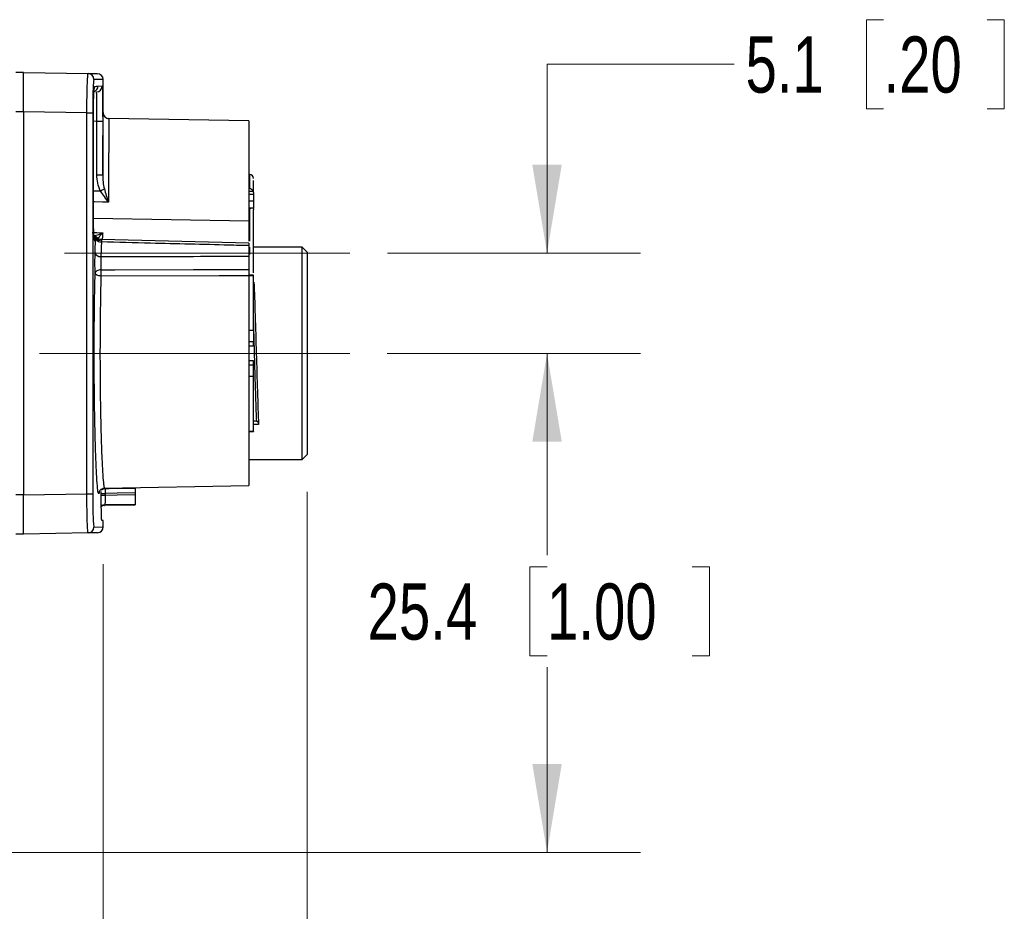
# Model space of a CAD drawing. Header units: millimetres. Extents: x 10 to 272, y 8 to 208.
# Tile 14 of 36: x 101 to 135, y 77 to 107. Entities that reach past the tile are written whole.
import ezdxf

# ---------------------------------------------------------------- set-up
doc = ezdxf.new("R2010")
doc.units = ezdxf.units.MM
doc.linetypes.add('CENTERX2', pattern=[20.32, 12.7, -2.54, 2.54, -2.54])
doc.styles.add('SLDTEXTSTYLE0', font='TXT', dxfattribs={"width": 0.75})
doc.dimstyles.new('SLDDIMSTYLE1', dxfattribs={"dimtxt": 1.905, "dimasz": 3, "dimexe": 0, "dimexo": 0.0625, "dimgap": 0.47625, "dimtad": 0, "dimtih": 1, "dimtoh": 1, "dimdec": 1, "dimlfac": 1.5, "dimrnd": 1e-09, "dimzin": 12, "dimdsep": 46, "dimtxsty": 'SLDTEXTSTYLE0', "dimsah": 1, "dimcen": 0.09, "dimadec": 0, "dimazin": 3, "dimtfac": 1, "dimtdec": 1, "dimtmove": 0, "dimatfit": 0, "dimfxl": 1, "dimfrac": 2, "dimtolj": 1, "dimtzin": 12, "dimarcsym": 0})
doc.dimstyles.new('SLDDIMSTYLE2', dxfattribs={"dimtxt": 1.905, "dimasz": 3, "dimexe": 0, "dimexo": 0.0625, "dimgap": 0.47625, "dimtad": 0, "dimtih": 1, "dimtoh": 1, "dimdec": 1, "dimlfac": 1.5, "dimrnd": 1e-09, "dimzin": 12, "dimdsep": 46, "dimtxsty": 'SLDTEXTSTYLE0', "dimsah": 1, "dimcen": 0.09, "dimadec": 0, "dimazin": 3, "dimtfac": 1, "dimtdec": 1, "dimtofl": 0, "dimtmove": 0, "dimatfit": 3, "dimfxl": 1, "dimfrac": 2, "dimtolj": 1, "dimtzin": 12, "dimarcsym": 0})

# ---------------------------------------------------------------- blocks, each defined once
blk = doc.blocks.new('_D_1')
at = {"color": 7, "linetype": 'Continuous', "lineweight": 18}
for p, q in [((130.65, 107.457), (130.07, 107.457)), ((130.07, 107.457), (130.07, 104.433)), ((134.169, 107.457), (134.749, 107.457)), ((134.749, 107.457), (134.749, 104.433)), ((125.584, 105.945), (119.234, 105.945)), ((119.234, 105.945), (119.234, 99.535)), ((130.07, 104.433), (130.65, 104.433)), ((134.749, 104.433), (134.169, 104.433)), ((113.817, 99.535), (122.409, 99.535)), ((113.81, 96.135), (122.409, 96.135)), ((119.234, 96.135), (119.234, 90.135))]:
    blk.add_line(p, q, dxfattribs=at)
for points in [[(119.234, 99.535), (119.734, 102.535), (118.734, 102.535)], [(119.234, 96.135), (118.734, 93.135), (119.734, 93.135)]]:
    blk.add_solid(points, dxfattribs=at)
at = {"color": 7, "linetype": 'Continuous', "lineweight": 18, "char_height": 1.905, "attachment_point": 1, "style": 'SLDTEXTSTYLE0'}
for s, insert in [('.20', (130.65, 106.888)), ('5.1', (125.97, 106.888))]:
    blk.add_mtext(s, dxfattribs=dict(at, insert=insert))
blk = doc.blocks.new('_D_4')
at = {"color": 7, "linetype": 'Continuous', "lineweight": 18}
for p, q in [((111.092, 91.432), (111.092, 65.604)), ((50.995, 90.407), (50.995, 65.604)), ((80.49, 70.291), (79.91, 70.291)), ((79.91, 70.291), (79.91, 67.267)), ((85.417, 70.291), (85.997, 70.291)), ((85.997, 70.291), (85.997, 67.267)), ((50.995, 68.779), (74.016, 68.779)), ((111.092, 68.779), (86.964, 68.779)), ((79.91, 67.267), (80.49, 67.267)), ((85.997, 67.267), (85.417, 67.267))]:
    blk.add_line(p, q, dxfattribs=at)
for points in [[(50.995, 68.779), (53.995, 68.279), (53.995, 69.279)], [(111.092, 68.779), (108.092, 69.279), (108.092, 68.279)]]:
    blk.add_solid(points, dxfattribs=at)
at = {"color": 7, "linetype": 'Continuous', "lineweight": 18, "char_height": 1.905, "attachment_point": 1, "style": 'SLDTEXTSTYLE0'}
for s, insert in [('90.1', (74.403, 69.723)), ('3.55', (80.49, 69.723))]:
    blk.add_mtext(s, dxfattribs=dict(at, insert=insert))
blk = doc.blocks.new('_D_5')
at = {"color": 7, "linetype": 'Continuous', "lineweight": 18}
for p, q in [((104.175, 88.976), (104.175, 71.018)), ((52.341, 88.199), (52.341, 71.018)), ((80.823, 75.705), (80.243, 75.705)), ((80.243, 75.705), (80.243, 72.681)), ((85.75, 75.705), (86.33, 75.705)), ((86.33, 75.705), (86.33, 72.681)), ((52.341, 74.193), (74.35, 74.193)), ((104.175, 74.193), (87.297, 74.193)), ((80.243, 72.681), (80.823, 72.681)), ((86.33, 72.681), (85.75, 72.681))]:
    blk.add_line(p, q, dxfattribs=at)
for points in [[(52.341, 74.193), (55.341, 73.693), (55.341, 74.693)], [(104.175, 74.193), (101.175, 74.693), (101.175, 73.693)]]:
    blk.add_solid(points, dxfattribs=at)
at = {"color": 7, "linetype": 'Continuous', "lineweight": 18, "char_height": 1.905, "attachment_point": 1, "style": 'SLDTEXTSTYLE0'}
for s, insert in [('3.06', (80.823, 75.136)), ('77.8', (74.736, 75.136))]:
    blk.add_mtext(s, dxfattribs=dict(at, insert=insert))
blk = doc.blocks.new('_D_6')
at = {"color": 7, "linetype": 'Continuous', "lineweight": 18}
for p, q in [((113.81, 96.135), (122.409, 96.135)), ((119.234, 96.135), (119.234, 89.282)), ((119.234, 88.895), (118.653, 88.895)), ((118.653, 88.895), (118.653, 85.87)), ((124.16, 88.895), (124.741, 88.895)), ((124.741, 88.895), (124.741, 85.87)), ((118.653, 85.87), (119.234, 85.87)), ((124.741, 85.87), (124.16, 85.87)), ((119.234, 79.202), (119.234, 85.483)), ((100.133, 79.202), (122.409, 79.202))]:
    blk.add_line(p, q, dxfattribs=at)
for points in [[(119.234, 96.135), (118.734, 93.135), (119.734, 93.135)], [(119.234, 79.202), (119.734, 82.202), (118.734, 82.202)]]:
    blk.add_solid(points, dxfattribs=at)
at = {"color": 7, "linetype": 'Continuous', "lineweight": 18, "char_height": 1.905, "attachment_point": 1, "style": 'SLDTEXTSTYLE0'}
for s, insert in [('25.4', (113.146, 88.326)), ('1.00', (119.234, 88.326))]:
    blk.add_mtext(s, dxfattribs=dict(at, insert=insert))

msp = doc.modelspace()

# ---------------------------------------------------------------- linework, layer by layer
at = {"color": 7, "linetype": 'Continuous', "lineweight": 25}
for p, q in [((101.474, 105.669), (101.208, 105.669)), ((101.474, 105.669), (103.665, 105.63)), ((104.175, 104.28), (104.175, 105.425)), ((103.997, 105.205), (104.144, 105.208)), ((101.474, 104.335), (101.208, 104.335)), ((103.621, 104.298), (101.474, 104.335)), ((101.474, 104.335), (101.474, 91.335)), ((103.621, 104.298), (103.817, 104.298)), ((103.621, 91.373), (103.621, 104.298)), ((103.817, 104.298), (103.817, 91.373)), ((103.96, 104.008), (103.84, 104.006)), ((103.841, 101.132), (103.841, 104.006)), ((103.841, 101.132), (103.841, 104.006)), ((103.841, 104.006), (103.841, 104.006)), ((103.96, 104.008), (104.157, 104.008)), ((103.96, 102.189), (103.96, 104.008)), ((104.157, 104.008), (104.157, 102.189)), ((109.112, 104.022), (104.371, 104.105)), ((109.112, 104.022), (109.112, 100.596)), ((103.96, 102.189), (104.157, 102.189)), ((109.145, 102.202), (109.112, 102.202)), ((109.145, 101.738), (109.145, 102.202)), ((109.112, 101.738), (109.145, 101.738)), ((109.112, 101.636), (109.267, 101.636)), ((109.278, 101.597), (109.278, 101.539)), ((109.112, 101.539), (109.278, 101.539)), ((109.278, 101.303), (109.112, 101.303)), ((109.278, 101.539), (109.278, 101.303)), ((109.278, 101.303), (109.278, 101.056)), ((103.841, 101.132), (103.841, 101.132)), ((109.269, 101.066), (109.112, 101.066)), ((109.145, 101.037), (109.112, 101.037)), ((109.145, 99.938), (109.145, 101.037)), ((109.112, 100.622), (103.84, 100.714)), ((109.112, 100.622), (109.112, 99.941)), ((109.112, 99.875), (104.114, 99.995)), ((109.112, 99.79), (109.112, 99.43)), ((109.145, 99.486), (109.145, 99.735)), ((110.925, 99.735), (109.278, 99.735)), ((111.092, 99.569), (110.925, 99.735)), ((110.925, 92.535), (110.925, 99.735)), ((111.092, 99.569), (111.092, 92.702)), ((104.097, 98.758), (104.097, 98.758)), ((109.278, 98.783), (109.112, 98.783)), ((109.278, 98.771), (109.112, 98.771)), ((109.112, 98.766), (109.112, 91.648)), ((109.278, 98.771), (109.278, 98.783)), ((109.278, 96.921), (109.278, 98.771)), ((109.278, 98.545), (109.29, 98.545)), ((109.112, 96.921), (109.278, 96.921)), ((109.278, 96.921), (109.278, 96.535)), ((109.112, 96.535), (109.278, 96.535)), ((109.112, 96.389), (109.278, 96.389)), ((109.278, 96.389), (109.278, 96.535)), ((109.278, 95.882), (109.112, 95.882)), ((109.278, 95.735), (109.112, 95.735)), ((109.278, 95.735), (109.278, 95.882)), ((109.278, 95.35), (109.278, 95.735)), ((109.278, 95.35), (109.112, 95.35)), ((109.278, 93.5), (109.278, 95.35)), ((109.446, 93.725), (109.278, 93.725)), ((109.112, 93.5), (109.278, 93.5)), ((109.112, 93.487), (109.278, 93.487)), ((109.278, 93.5), (109.278, 93.487)), ((110.925, 92.535), (111.092, 92.702)), ((109.112, 92.535), (110.925, 92.535)), ((104.219, 91.563), (109.112, 91.648)), ((105.258, 91.581), (105.258, 91.563)), ((101.474, 91.335), (101.208, 91.335)), ((101.474, 91.335), (103.621, 91.373)), ((101.474, 91.335), (101.474, 91.335)), ((103.621, 91.373), (103.817, 91.373)), ((104.028, 91.368), (104.013, 91.388)), ((104.046, 91.465), (104.028, 91.368)), ((104.106, 91.324), (104.24, 91.324)), ((104.24, 91.384), (104.24, 91.324)), ((105.258, 91.399), (105.258, 91.34)), ((104.228, 90.991), (104.218, 90.991)), ((104.219, 90.979), (105.258, 90.997)), ((105.258, 91.008), (105.258, 90.997)), ((104.126, 90.463), (104.123, 90.497)), ((104.175, 90.462), (104.126, 90.463)), ((104.175, 90.246), (104.175, 90.462)), ((101.474, 90.002), (101.208, 90.002)), ((103.665, 90.04), (101.474, 90.002))]:
    msp.add_line(p, q, dxfattribs=at)
at = {"color": 7, "linetype": 'CENTERX2', "lineweight": 18}
msp.add_line((102.865, 99.535), (112.547, 99.535), dxfattribs=at)
at = {"color": 7, "linetype": 'CENTERX2', "lineweight": 18, "ltscale": 1.333333}
msp.add_line((112.54, 96.135), (102.01, 96.135), dxfattribs=at)
at = {"color": 7, "linetype": 'Continuous', "lineweight": 25, "flags": 128}
for points in [[(101.474, 105.669), (101.474, 105.669)], [(103.665, 105.63), (103.943, 105.626), (103.978, 105.625)], [(104.175, 105.425), (104.14, 105.426), (103.862, 105.43)], [(103.841, 101.651), (103.88, 101.651), (104.074, 101.65)], [(104.349, 101.27), (104.154, 101.27), (103.88, 101.271), (103.841, 101.272)], [(103.801, 100.236), (103.963, 100.234), (104.157, 100.23)], [(103.875, 100.011), (103.882, 99.982), (103.885, 99.95)], [(104.097, 98.97), (104.572, 98.971), (107.238, 98.975), (109.112, 98.978)], [(109.112, 98.766), (108.114, 98.764), (104.097, 98.758)], [(104.24, 91.548), (104.376, 91.55), (105.258, 91.563)], [(105.258, 91.399), (104.651, 91.39), (104.24, 91.384)], [(104.24, 91.324), (104.644, 91.33), (105.258, 91.34)], [(105.258, 91.008), (104.592, 90.997), (104.228, 90.991)], [(103.862, 90.24), (104.14, 90.245), (104.175, 90.246)], [(103.978, 90.046), (103.943, 90.045), (103.665, 90.04)]]:
    msp.add_lwpolyline(points, dxfattribs=at)
at = {"color": 7, "linetype": 'Continuous', "lineweight": 25}
for centre, radius, start, end in [((103.662, 105.43), 0.2, 359.9777, 88.9802), ((103.975, 105.425), 0.2, 1.828, 89), ((103.797, 105.205), 0.2, 289.118, 0.0085), ((103.685, 105.187), 0.2, 335.2211, 0.0247), ((103.944, 105.208), 0.2, 271.0016, 0.0028), ((104.375, 104.305), 0.2, 179.3915, 270.1804), ((109.145, 102.068), 0.133, 0, 90), ((96.346, 118.031), 18.113, 295.2586, 295.7429), ((103.818, 99.932), 0.2, 39.8569, 88.8315), ((103.794, 99.941), 0.192, 30.4162, 68.449), ((103.789, 99.943), 0.19, 27.4799, 66.639), ((103.753, 99.943), 0.195, 16.8953, 54.2091), ((103.713, 99.942), 0.2, 359.9798, 38.0667), ((104.112, 100.13), 0.217, 217.1814, 270.5731), ((104.121, 100.166), 0.212, 219.7188, 268.9461), ((104.075, 99.602), 0.182, 195.708, 276.7858), ((109.869, 98.881), 5.774, 179.1151, 181.2192), ((110.378, 98.865), 6.282, 179.041, 180.9751), ((105.803, 91.433), 1.567, 175.8105, 181.8171), ((107.631, 91.466), 3.391, 178.6128, 181.3872), ((104.231, 90.791), 0.2, 90.8828, 127.723), ((103.662, 90.24), 0.2, 271.0197, 0.0225), ((103.975, 90.246), 0.2, 271, 0)]:
    msp.add_arc(centre, radius, start, end, dxfattribs=at)
for points, knots in [([(101.474, 104.335), (101.474, 104.51), (101.474, 104.684), (101.474, 105.007), (101.474, 105.155), (101.474, 105.401), (101.474, 105.5), (101.474, 105.634), (101.474, 105.669), (101.474, 105.669)], [0, 0, 0, 0, 0.25, 0.25, 0.5, 0.5, 0.75, 0.75, 1, 1, 1, 1]), ([(103.621, 104.298), (103.621, 104.474), (103.623, 104.649), (103.628, 104.97), (103.631, 105.118), (103.638, 105.302), (103.64, 105.359), (103.645, 105.455), (103.647, 105.496), (103.652, 105.563), (103.655, 105.588), (103.66, 105.622), (103.663, 105.63), (103.665, 105.63)], [0, 0, 0, 0, 0.25, 0.25, 0.5, 0.5, 0.625, 0.625, 0.75, 0.75, 0.875, 0.875, 1, 1, 1, 1]), ([(103.862, 105.43), (103.859, 105.43), (103.856, 105.423), (103.85, 105.395), (103.848, 105.373), (103.842, 105.316), (103.84, 105.282), (103.835, 105.2), (103.832, 105.152), (103.826, 104.995), (103.823, 104.869), (103.818, 104.597), (103.817, 104.448), (103.817, 104.298)], [0, 0, 0, 0, 0.125, 0.125, 0.25, 0.25, 0.375, 0.375, 0.5, 0.5, 0.75, 0.75, 1, 1, 1, 1]), ([(103.841, 104.006), (103.841, 104.136), (103.842, 104.4), (103.849, 104.704), (103.856, 104.916), (103.861, 104.984), (103.864, 105.014)], [0, 0, 0, 0, 0.316257, 0.638844, 0.839567, 1, 1, 1, 1]), ([(103.863, 105.014), (103.865, 105.049), (103.869, 105.103), (103.875, 105.133), (103.874, 105.128), (103.874, 105.128)], [0, 0, 0, 0, 0.627104, 0.981867, 1, 1, 1, 1]), ([(103.864, 105.014), (103.866, 105.05), (103.871, 105.146), (103.879, 105.18), (103.884, 105.187), (103.885, 105.187), (103.885, 105.187)], [0, 0, 0, 0, 0.327921, 0.872009, 0.984272, 1, 1, 1, 1]), ([(103.96, 104.008), (103.96, 104.074), (103.96, 104.139), (103.961, 104.267), (103.96, 104.33), (103.96, 104.452), (103.96, 104.509), (103.959, 104.618), (103.959, 104.669), (103.957, 104.807), (103.956, 104.882), (103.952, 104.982), (103.95, 105.008), (103.947, 105.008)], [0, 0, 0, 0, 0.125, 0.125, 0.25, 0.25, 0.375, 0.375, 0.5, 0.5, 0.75, 0.75, 1, 1, 1, 1]), ([(104.144, 105.208), (104.145, 105.202), (104.148, 105.187), (104.151, 105.053), (104.153, 104.868), (104.154, 104.779)], [0, 0, 0, 0, 0.255671, 0.643378, 1, 1, 1, 1]), ([(104.154, 104.779), (104.154, 104.772), (104.155, 104.677), (104.156, 104.407), (104.156, 104.141), (104.157, 104.008)], [0, 0, 0, 0, 0.03846, 0.519255, 1, 1, 1, 1]), ([(104.157, 102.189), (104.158, 102.415), (104.161, 102.854), (104.166, 103.391), (104.17, 103.815), (104.173, 104.112), (104.175, 104.289), (104.174, 104.283), (104.174, 104.28)], [0, 0, 0, 0, 0.181038, 0.350596, 0.525071, 0.694607, 0.869063, 1, 1, 1, 1]), ([(104.371, 104.081), (104.371, 104.084), (104.371, 104.089), (104.369, 103.923), (104.366, 103.642), (104.362, 103.235), (104.358, 102.729), (104.353, 102.126), (104.35, 101.623), (104.349, 101.327), (104.349, 101.27)], [0, 0, 0, 0, 0.108799, 0.249532, 0.394346, 0.535079, 0.679894, 0.820624, 0.965436, 1, 1, 1, 1]), ([(104.074, 101.65), (104.035, 101.734), (104.007, 101.824), (103.97, 102.004), (103.96, 102.096), (103.96, 102.189)], [0, 0, 0, 0, 0.5, 0.5, 1, 1, 1, 1]), ([(104.157, 102.189), (104.156, 102.109), (104.161, 102.03), (104.179, 101.872), (104.193, 101.793), (104.213, 101.716)], [0, 0, 0, 0, 0.5, 0.5, 1, 1, 1, 1]), ([(109.278, 101.597), (109.278, 101.765), (109.278, 101.994), (109.278, 102.002), (109.278, 102.005)], [0, 0, 0, 0, 0.734652, 1, 1, 1, 1]), ([(104.074, 101.65), (104.114, 101.58), (104.158, 101.515), (104.251, 101.389), (104.3, 101.328), (104.349, 101.27)], [0, 0, 0, 0, 0.5, 0.5, 1, 1, 1, 1]), ([(109.145, 101.738), (109.154, 101.734), (109.171, 101.727), (109.193, 101.713), (109.211, 101.699), (109.23, 101.681), (109.251, 101.66), (109.262, 101.643), (109.267, 101.636)], [0, 0, 0, 0, 0.192547, 0.355892, 0.490206, 0.595866, 0.817688, 1, 1, 1, 1]), ([(103.863, 100.128), (103.861, 100.155), (103.857, 100.219), (103.849, 100.426), (103.842, 100.732), (103.841, 100.998), (103.841, 101.132)], [0, 0, 0, 0, 0.145241, 0.349348, 0.674949, 1, 1, 1, 1]), ([(109.267, 101.047), (109.264, 101.05), (109.259, 101.057), (109.249, 101.063), (109.236, 101.067), (109.216, 101.067), (109.186, 101.059), (109.16, 101.045), (109.145, 101.037)], [0, 0, 0, 0, 0.094638, 0.198444, 0.314401, 0.444739, 0.669675, 1, 1, 1, 1]), ([(109.278, 98.867), (109.278, 98.984), (109.278, 99.405), (109.278, 100.197), (109.278, 100.744), (109.278, 101.007)], [0, 0, 0, 0, 0.166, 0.59777, 1, 1, 1, 1]), ([(103.826, 100.131), (103.87, 100.131), (103.923, 100.14), (104.036, 100.174), (104.097, 100.199), (104.157, 100.23)], [0, 0, 0, 0, 0.5, 0.5, 1, 1, 1, 1]), ([(103.984, 100.028), (104.007, 100.053), (104.036, 100.084), (104.095, 100.152), (104.126, 100.19), (104.157, 100.23)], [0, 0, 0, 0, 0.5, 0.5, 1, 1, 1, 1]), ([(104.157, 100.23), (104.153, 100.178), (104.149, 100.106), (104.144, 100.018), (104.143, 99.994)], [0, 0, 0, 0, 0.723595, 1, 1, 1, 1]), ([(103.873, 100.011), (103.874, 100.01), (103.874, 100.009), (103.869, 100.04), (103.865, 100.094), (103.863, 100.128)], [0, 0, 0, 0, 0.09352, 0.444449, 1, 1, 1, 1]), ([(103.885, 99.95), (103.88, 99.96), (103.872, 99.976), (103.866, 100.088), (103.863, 100.128)], [0, 0, 0, 0, 0.642815, 1, 1, 1, 1]), ([(103.913, 99.942), (103.91, 99.943), (103.907, 99.944), (103.903, 99.945), (103.897, 99.946), (103.891, 99.948), (103.885, 99.95)], [0, 0, 0, 0, 0.000424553, 0.000424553, 0.000424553, 0.001185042, 0.001185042, 0.001185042, 0.001185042]), ([(103.958, 100.031), (103.956, 100.028), (103.955, 100.026), (103.953, 100.024), (103.949, 100.016), (103.944, 100.008), (103.939, 99.999)], [0, 0, 0, 0, 0.00003657, 0.00003657, 0.00003657, 0.0001469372, 0.0001469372, 0.0001469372, 0.0001469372]), ([(103.969, 100.058), (103.968, 100.06), (103.966, 100.063), (103.961, 100.043), (103.959, 100.038)], [0, 0, 0, 0, 0.716559, 1, 1, 1, 1]), ([(104.115, 99.997), (104.098, 99.998), (104.065, 100), (104.021, 100.019), (103.989, 100.041), (103.976, 100.056), (103.972, 100.061)], [0, 0, 0, 0, 0.296844, 0.602611, 0.864446, 1, 1, 1, 1]), ([(104.114, 99.994), (104.114, 99.994), (104.109, 100), (104.117, 99.984), (104.117, 99.961), (104.117, 99.954)], [0, 0, 0, 0, 0.057226, 0.709141, 1, 1, 1, 1]), ([(109.112, 99.79), (108.89, 99.795), (108.667, 99.801), (108.445, 99.806), (107.557, 99.829), (106.668, 99.851), (105.779, 99.872), (105.224, 99.886), (104.669, 99.9), (104.114, 99.914)], [0, 0, 0, 0, 0.001, 0.001, 0.001, 0.005, 0.005, 0.005, 0.007498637, 0.007498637, 0.007498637, 0.007498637]), ([(109.112, 99.871), (109.112, 99.871), (109.112, 99.871), (109.112, 99.837), (109.112, 99.802), (109.112, 99.79)], [0, 0, 0, 0, 0.309665, 0.768485, 1, 1, 1, 1]), ([(103.9, 98.851), (103.897, 98.947), (103.895, 99.073), (103.895, 99.33), (103.897, 99.456), (103.9, 99.553)], [0, 0, 0, 0, 0.5, 0.5, 1, 1, 1, 1]), ([(104.096, 99.422), (104.092, 99.359), (104.09, 99.276), (104.09, 99.111), (104.093, 99.03), (104.097, 98.97)], [0, 0, 0, 0, 0.5, 0.5, 1, 1, 1, 1]), ([(104.096, 99.422), (104.255, 99.422), (104.413, 99.422), (104.571, 99.423), (105.46, 99.424), (106.349, 99.426), (107.237, 99.427), (107.862, 99.428), (108.487, 99.429), (109.112, 99.43)], [0.000287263, 0.000287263, 0.000287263, 0.000287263, 0.001, 0.001, 0.001, 0.005, 0.005, 0.005, 0.007812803, 0.007812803, 0.007812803, 0.007812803]), ([(109.112, 99.43), (109.112, 99.368), (109.112, 99.286), (109.112, 99.12), (109.112, 99.038), (109.112, 98.978)], [0, 0, 0, 0, 0.5, 0.5, 1, 1, 1, 1]), ([(104.096, 98.97), (104.045, 98.969), (103.995, 98.954), (103.923, 98.909), (103.901, 98.879), (103.9, 98.851)], [0, 0, 0, 0, 0.5, 0.5, 1, 1, 1, 1]), ([(109.112, 98.978), (109.112, 98.95), (109.112, 98.913), (109.112, 98.836), (109.112, 98.797), (109.112, 98.766)], [0, 0, 0, 0, 0.5, 0.5, 1, 1, 1, 1]), ([(104.013, 91.388), (104.011, 91.39), (104.001, 91.397), (103.982, 91.561), (103.957, 91.89), (103.933, 92.376), (103.913, 92.927), (103.896, 93.572), (103.882, 94.287), (103.873, 95.056), (103.868, 95.855), (103.869, 96.662), (103.875, 97.445), (103.885, 98.189), (103.895, 98.63), (103.9, 98.851)], [0, 0, 0, 0, 0.026773, 0.106703, 0.206467, 0.28634, 0.366213, 0.446049, 0.525885, 0.605722, 0.685559, 0.765438, 0.845317, 0.922658, 1, 1, 1, 1]), ([(104.097, 98.758), (104.045, 98.759), (103.995, 98.77), (103.923, 98.804), (103.902, 98.827), (103.9, 98.851)], [0, 0, 0, 0, 0.5, 0.5, 1, 1, 1, 1]), ([(104.097, 98.758), (104.092, 98.547), (104.082, 98.118), (104.072, 97.402), (104.066, 96.644), (104.065, 95.874), (104.069, 95.104), (104.078, 94.371), (104.092, 93.682), (104.109, 93.067), (104.129, 92.535), (104.153, 92.07), (104.178, 91.751), (104.201, 91.58), (104.213, 91.577), (104.218, 91.576)], [0, 0, 0, 0, 0.075011, 0.152131, 0.228249, 0.306578, 0.382659, 0.460947, 0.537037, 0.615331, 0.691469, 0.769811, 0.866293, 0.942495, 1, 1, 1, 1]), ([(109.29, 98.545), (109.302, 98.224), (109.316, 97.839), (109.343, 97.008), (109.356, 96.564), (109.38, 95.707), (109.393, 95.263), (109.42, 94.432), (109.434, 94.046), (109.446, 93.725)], [0, 0, 0, 0, 0.25, 0.25, 0.5, 0.5, 0.75, 0.75, 1, 1, 1, 1]), ([(109.382, 93.834), (109.374, 94.062), (109.358, 94.519), (109.333, 95.313), (109.31, 96.133), (109.292, 96.787), (109.281, 97.136), (109.278, 97.229)], [0, 0, 0, 0, 0.2303782, 0.4621553, 0.689555, 0.9169551, 1, 1, 1, 1]), ([(109.371, 93.835), (109.343, 93.835), (109.313, 93.835), (109.281, 93.835), (109.278, 93.835)], [0, 0, 0, 0, 0.9057565, 1, 1, 1, 1]), ([(104.052, 91.463), (104.052, 91.463), (104.054, 91.468), (104.075, 91.502), (104.133, 91.549), (104.188, 91.558), (104.216, 91.563)], [0, 0, 0, 0, 0.019501, 0.366331, 0.677635, 1, 1, 1, 1]), ([(104.106, 91.493), (104.116, 91.502), (104.138, 91.523), (104.185, 91.543), (104.221, 91.546), (104.24, 91.548)], [0, 0, 0, 0, 0.273141, 0.627256, 1, 1, 1, 1]), ([(105.258, 91.563), (105.258, 91.556), (105.258, 91.536), (105.258, 91.476), (105.258, 91.438), (105.258, 91.399)], [0, 0, 0, 0, 0.5, 0.5, 1, 1, 1, 1]), ([(101.474, 90.002), (101.474, 90.002), (101.474, 90.037), (101.474, 90.17), (101.474, 90.269), (101.474, 90.516), (101.474, 90.664), (101.474, 90.986), (101.474, 91.161), (101.474, 91.335)], [0, 0, 0, 0, 0.25, 0.25, 0.5, 0.5, 0.75, 0.75, 1, 1, 1, 1]), ([(103.665, 90.04), (103.66, 90.04), (103.655, 90.075), (103.645, 90.208), (103.64, 90.307), (103.633, 90.492), (103.631, 90.56), (103.628, 90.705), (103.626, 90.782), (103.624, 90.943), (103.623, 91.028), (103.621, 91.198), (103.621, 91.284), (103.621, 91.373)], [0, 0, 0, 0, 0.25, 0.25, 0.5, 0.5, 0.625, 0.625, 0.75, 0.75, 0.875, 0.875, 1, 1, 1, 1]), ([(103.817, 91.373), (103.817, 91.298), (103.817, 91.224), (103.818, 91.079), (103.819, 91.007), (103.822, 90.87), (103.823, 90.805), (103.826, 90.682), (103.828, 90.624), (103.835, 90.467), (103.84, 90.383), (103.85, 90.27), (103.856, 90.24), (103.862, 90.24)], [0, 0, 0, 0, 0.125, 0.125, 0.25, 0.25, 0.375, 0.375, 0.5, 0.5, 0.75, 0.75, 1, 1, 1, 1]), ([(104.12, 90.547), (104.118, 90.575), (104.115, 90.648), (104.11, 90.903), (104.107, 91.192), (104.107, 91.389), (104.107, 91.452)], [0, 0, 0, 0, 0.206397, 0.527737, 0.849054, 1, 1, 1, 1]), ([(104.107, 91.376), (104.115, 91.377), (104.136, 91.38), (104.182, 91.383), (104.218, 91.383), (104.236, 91.384)], [0, 0, 0, 0, 0.254235, 0.617573, 1, 1, 1, 1]), ([(104.24, 91.324), (104.24, 91.239), (104.238, 91.157), (104.233, 91.035), (104.23, 90.997), (104.228, 90.991)], [0, 0, 0, 0, 0.5, 0.5, 1, 1, 1, 1]), ([(105.258, 91.34), (105.258, 91.256), (105.258, 91.173), (105.258, 91.051), (105.258, 91.013), (105.258, 91.008)], [0, 0, 0, 0, 0.5, 0.5, 1, 1, 1, 1]), ([(104.11, 90.943), (104.113, 90.945), (104.131, 90.962), (104.176, 90.982), (104.21, 90.977), (104.216, 90.976)], [0, 0, 0, 0, 0.1279193, 0.8488212, 1, 1, 1, 1]), ([(104.122, 90.497), (104.122, 90.497), (104.122, 90.494), (104.121, 90.507), (104.12, 90.533), (104.119, 90.547)], [0, 0, 0, 0, 0.031923, 0.484888, 1, 1, 1, 1]), ([(104.126, 90.463), (104.124, 90.465), (104.122, 90.468), (104.12, 90.526), (104.12, 90.547)], [0, 0, 0, 0, 0.647329, 1, 1, 1, 1])]:
    msp.add_open_spline(points, degree=3, knots=knots, dxfattribs=at)
for points in [[(103.885, 105.187), (103.927, 105.2), (103.964, 105.205), (103.997, 105.205)], [(104.213, 101.716), (104.252, 101.562), (104.301, 101.414), (104.349, 101.27)], [(109.278, 101.597), (109.278, 101.61), (109.274, 101.624), (109.267, 101.636)], [(109.267, 101.047), (109.274, 101.034), (109.278, 101.021), (109.278, 101.007)], [(103.9, 99.553), (103.904, 99.69), (103.909, 99.819), (103.913, 99.942)], [(103.939, 99.999), (103.924, 99.981), (103.915, 99.963), (103.913, 99.942)], [(103.959, 100.038), (103.959, 100.036), (103.958, 100.033), (103.958, 100.031)], [(104.114, 99.914), (104.108, 99.761), (104.102, 99.597), (104.096, 99.422)], [(104.117, 99.954), (104.116, 99.943), (104.115, 99.929), (104.114, 99.914)], [(104.097, 98.97), (104.097, 98.97), (104.097, 98.97), (104.096, 98.97)], [(109.371, 93.835), (109.375, 93.835), (109.378, 93.835), (109.382, 93.834)], [(109.382, 93.834), (109.418, 93.829), (109.444, 93.791), (109.446, 93.725)], [(104.24, 91.548), (104.24, 91.548), (104.24, 91.548), (104.24, 91.548)], [(104.24, 91.384), (104.239, 91.384), (104.238, 91.384), (104.236, 91.384)]]:
    msp.add_open_spline(points, degree=3, dxfattribs=at)

# ---------------------------------------------------------------- dimensions: what is measured, and where the dimension line sits
at = {"color": 7, "linetype": 'Continuous', "lineweight": 18}
for base, p1, p2, dimstyle, picture, middle in [((119.234, 99.535), (112.54, 96.135), (112.547, 99.535), 'SLDDIMSTYLE1', '_D_1', (119.234, 105.945)), ((119.234, 96.135), (98.863, 79.202), (112.54, 96.135), 'SLDDIMSTYLE2', '_D_6', (119.234, 87.383))]:
    dim = msp.add_linear_dim(base=base, p1=p1, p2=p2, angle=90, dimstyle=dimstyle, dxfattribs=at)
    dim.commit()
    dim.dimension.update_dxf_attribs({"geometry": picture, "text_midpoint": middle, "dimtype": 160})
for base, p1, p2, picture, middle in [((50.995, 68.779), (111.092, 92.702), (50.995, 91.677), '_D_4', (80.49, 68.779)), ((104.175, 74.193), (52.341, 89.469), (104.175, 90.246), '_D_5', (80.823, 74.193))]:
    dim = msp.add_linear_dim(base=base, p1=p1, p2=p2, dimstyle='SLDDIMSTYLE2', dxfattribs=at)
    dim.commit()
    dim.dimension.update_dxf_attribs({"geometry": picture, "text_midpoint": middle, "dimtype": 160})

doc.saveas('drawing.dxf')
